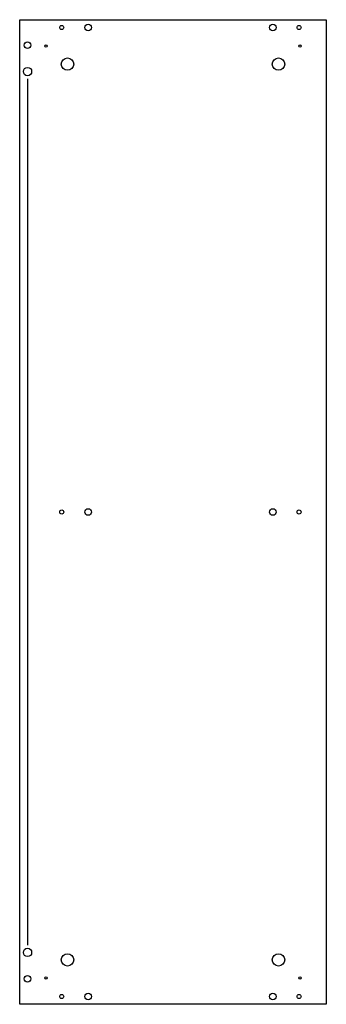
# Model space of a CAD drawing. Header units: inches. Extents: x 0 to 372, y 0 to 1196.
import ezdxf

# ---------------------------------------------------------------- set-up
doc = ezdxf.new("R2010")
doc.units = ezdxf.units.IN
doc.header["$MEASUREMENT"] = 0
for name, color, linetype in [('PANEL15.00', 1, 'Continuous'), ('ROUTER6.00T6.00', 7, 'Continuous'), ('VERTICAL10.00', 4, 'Continuous'), ('VERTICAL12.00', 251, 'Continuous'), ('VERTICAL3.00', 254, 'Continuous')]:
    doc.layers.add(name, color=color, linetype=linetype)

msp = doc.modelspace()

# ---------------------------------------------------------------- linework, layer by layer
at = {"lineweight": 30}
for centre in [(83, 1186.5), (307, 1186.5), (83, 9.5), (307, 9.5)]:
    msp.add_circle(centre, 4, dxfattribs=at)
at = {"layer": 'PANEL15.00'}
msp.add_lwpolyline([(0, 0), (0, 1196), (372, 1196), (372, 0)], close=True, dxfattribs=at)
at = {"layer": 'ROUTER6.00T6.00'}
msp.add_line((9.5, 1124), (9.5, 72), dxfattribs=at)
at = {"layer": 'VERTICAL10.00'}
for centre in [(51, 1186.5), (339, 1186.5), (51, 598), (339, 598), (51, 9.5), (339, 9.5)]:
    msp.add_circle(centre, 2.5, dxfattribs=at)
at = {"layer": 'VERTICAL12.00'}
for centre, radius in [((9.5, 1165), 4), ((58, 1142), 7.5), ((314, 1142), 7.5), ((9.5, 1133), 5), ((83, 598), 4), ((307, 598), 4), ((9.5, 63), 5), ((58, 54), 7.5), ((314, 54), 7.5), ((9.5, 31), 4)]:
    msp.add_circle(centre, radius, dxfattribs=at)
at = {"layer": 'VERTICAL3.00'}
for centre in [(32, 1164), (340, 1164), (32, 32), (340, 32)]:
    msp.add_circle(centre, 1.5, dxfattribs=at)

doc.saveas('drawing.dxf')
